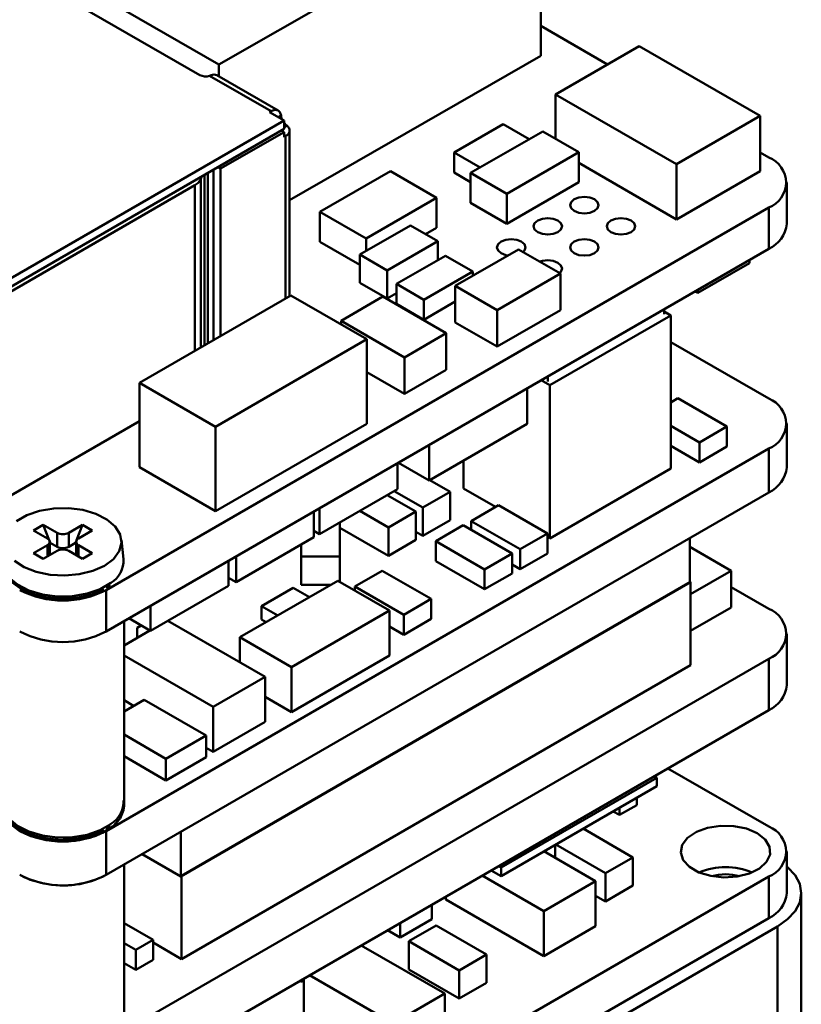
# Model space of a CAD drawing. Header units: millimetres. Extents: x 2 to 208, y 2 to 146.
# Tile 11 of 13: x 161 to 180, y 102 to 127. Entities that reach past the tile are written whole.
import ezdxf

# ---------------------------------------------------------------- set-up
doc = ezdxf.new("R2010")
doc.units = ezdxf.units.MM
doc.header["$LTSCALE"] = 0.5
doc.layers.add('SOL', color=7, linetype='Continuous', lineweight=50)

msp = doc.modelspace()

# ---------------------------------------------------------------- linework, layer by layer
at = {"layer": 'SOL'}
for p, q in [((173.8706128, 130.0803931), (165.9679874, 125.5390414)), ((173.8706128, 130.0803931), (173.8706128, 125.7527272)), ((165.9679874, 125.5390414), (159.6099661, 129.209449)), ((165.501861, 125.279691), (162.2491698, 127.1574297)), ((173.8706128, 126.4855354), (175.5076588, 125.5404889)), ((174.2351958, 124.8059117), (176.285805, 125.9897031)), ((176.285805, 125.9897031), (179.2556547, 124.2752454)), ((167.7080164, 122.2113069), (173.8706128, 125.7527272)), ((165.9679874, 125.5390414), (165.9679874, 125.2514082)), ((165.7847037, 125.2767598), (165.7448577, 125.2618733)), ((167.2519503, 124.3918472), (165.7448577, 125.2618733)), ((167.4269361, 124.4091751), (165.9243342, 125.2766087)), ((177.2050455, 123.0914539), (174.2351958, 124.8059117)), ((174.2351958, 124.8059117), (174.2351958, 123.7146039)), ((167.2519503, 124.3918472), (167.216595, 124.371437)), ((167.5701484, 124.167335), (167.216595, 124.371437)), ((167.4287615, 124.2489559), (167.4968993, 124.288291)), ((167.4968993, 124.288291), (167.5039284, 124.246337)), ((179.2556547, 124.2752454), (177.2050455, 123.0914539)), ((179.2556547, 124.2752454), (179.2556547, 122.9197883)), ((167.5701484, 124.167335), (156.9989021, 118.0646838)), ((167.5701484, 123.9631998), (167.5701484, 124.167335)), ((167.6383207, 124.0433421), (167.5701484, 124.0039871)), ((167.6055037, 124.0704034), (167.6383207, 124.0433421)), ((172.951516, 124.0707606), (171.7494333, 123.376813)), ((173.5851888, 123.7049491), (172.951516, 124.0707606)), ((156.9989021, 117.8605486), (167.5701484, 123.9631998)), ((167.5701484, 123.8815457), (166.0145135, 122.9834967)), ((167.5701484, 123.8815457), (167.4994262, 123.9223728)), ((167.5701484, 123.7590646), (167.5701484, 123.8815457)), ((167.5701484, 123.7590646), (167.6055037, 123.7794748)), ((167.6055039, 119.7961427), (167.6055037, 123.7794748)), ((167.7080165, 119.855322), (167.7080164, 123.9223462)), ((172.1507875, 122.8768869), (173.9185545, 123.897397)), ((173.9185545, 123.897397), (174.802438, 123.3871419)), ((171.7494333, 123.376813), (171.7494333, 122.8868895)), ((171.7494333, 123.376813), (172.3831061, 123.0110015)), ((174.802438, 123.3871419), (173.034671, 122.3666318)), ((174.802438, 123.3871419), (174.802438, 122.6522546)), ((179.2556547, 123.3768169), (179.467645, 123.2544375)), ((166.0145135, 122.9834967), (165.9437913, 123.0243238)), ((174.802438, 123.1229926), (177.2050455, 121.7359968)), ((177.2050455, 121.7359968), (177.2050455, 123.0914539)), ((165.5525028, 122.7984377), (165.5257193, 122.7299165)), ((165.6158055, 118.6475143), (165.6158053, 122.8349814)), ((165.6963154, 122.881459), (165.6963156, 118.6939918)), ((165.8377368, 122.9630998), (165.837737, 118.7756326)), ((166.0145135, 122.9834967), (166.0145136, 118.8776836)), ((168.4528987, 121.9218519), (170.1841807, 122.9212998)), ((170.1841807, 122.9212998), (171.3155529, 122.2681725)), ((172.1507875, 122.6551926), (171.7494333, 122.8868895)), ((173.034671, 122.3666318), (172.1507875, 122.8768869)), ((172.1507875, 122.1419995), (172.1507875, 122.8768869)), ((177.2050455, 121.7359968), (179.2556547, 122.9197883)), ((156.9989021, 117.7380741), (165.3781174, 122.5752926)), ((165.3781176, 118.5103), (165.3781174, 122.5752926)), ((165.5257195, 118.5955087), (165.5257193, 122.7299165)), ((173.034671, 121.6317444), (174.802438, 122.6522546)), ((179.9074639, 121.6255142), (179.9074639, 122.6421314)), ((173.034671, 122.3666318), (173.034671, 121.6317444)), ((171.3155529, 122.2681725), (169.5842709, 121.2687247)), ((171.3155529, 122.2681725), (171.3155529, 121.5332852)), ((172.1507875, 122.1419995), (173.034671, 121.6317444)), ((179.467645, 122.0298253), (163.2041891, 112.641132)), ((169.5842709, 121.2687247), (168.4528987, 121.9218519)), ((168.4528987, 121.1869646), (168.4528987, 121.9218519)), ((179.467645, 122.0298253), (179.467645, 121.0132081)), ((169.4328126, 120.8749672), (170.6702487, 121.589324)), ((170.6702487, 121.589324), (171.3420006, 121.2015298)), ((171.0414371, 121.3750415), (171.3155529, 121.5332852)), ((168.4528987, 121.1869646), (169.4328126, 120.6212724)), ((169.5842709, 121.2687247), (169.5842709, 120.9624023)), ((171.3420006, 121.2015298), (170.1045644, 120.4871731)), ((171.3420006, 120.7361425), (171.3420006, 121.2015298)), ((163.2041891, 111.6245148), (179.467645, 121.0132081)), ((170.1045644, 120.4871731), (169.4328126, 120.8749672)), ((169.4328126, 120.8749672), (169.4328126, 120.1809069)), ((171.5326333, 120.8461924), (170.3305506, 120.1522448)), ((172.2043852, 120.4583983), (171.5326333, 120.8461924)), ((171.7730524, 120.1043094), (173.3286878, 121.0023586)), ((173.3286878, 121.0023586), (174.3539924, 120.4104629)), ((177.7241999, 119.9322681), (178.9969932, 120.667036)), ((178.9969932, 120.7415066), (178.9969932, 120.667036)), ((170.1045644, 120.4871731), (170.1045644, 119.7931128)), ((171.0023024, 119.7644507), (172.2043852, 120.4583983)), ((172.2043852, 120.4583983), (172.2043852, 120.3533125)), ((174.3539924, 120.4104629), (172.798357, 119.5124137)), ((174.3539924, 119.5122677), (174.3539924, 120.4104629)), ((169.4328126, 120.1809069), (170.1045644, 119.7931128)), ((170.3305506, 120.1522448), (171.0023024, 119.7644507)), ((170.3305506, 120.1522448), (170.3305506, 119.6623213)), ((172.798357, 119.5124137), (171.7730524, 120.1043094)), ((171.7730524, 120.1043094), (171.7730524, 119.2061142)), ((164.0204025, 117.7265077), (167.7382285, 119.872763)), ((167.7382285, 119.872763), (169.6061218, 118.7944512)), ((170.1045644, 119.7931128), (170.3305506, 119.9235718)), ((177.6596995, 119.9695034), (177.7241999, 119.9322681)), ((177.7241999, 120.0067387), (177.7241999, 119.9322681)), ((168.9712082, 119.2492044), (169.9965128, 119.8411001)), ((169.9965128, 119.8411001), (171.5521482, 118.9430509)), ((171.0023024, 119.2745272), (170.3305506, 119.6623213)), ((171.0023024, 119.7644507), (171.0023024, 119.2745272)), ((171.7730524, 119.7194717), (171.0023024, 119.2745272)), ((172.798357, 119.5124137), (172.798357, 118.6142185)), ((172.798357, 118.6142185), (174.3539924, 119.5122677)), ((174.0936325, 117.6657484), (177.0634823, 119.3802062)), ((176.900849, 119.5314283), (176.900849, 119.4087799)), ((176.900849, 119.4740924), (177.0634823, 119.3802062)), ((177.0634823, 119.3802062), (177.0634823, 115.6241177)), ((170.5268436, 118.3511552), (168.9712082, 119.2492044)), ((168.9712082, 119.2492044), (168.9712082, 119.160979)), ((171.7730524, 119.2061142), (172.798357, 118.6142185)), ((171.5521482, 118.9430509), (170.5268436, 118.3511552)), ((171.5521482, 118.9430509), (171.5521482, 118.0448557)), ((169.6061218, 118.7944512), (165.8882957, 116.6481959)), ((169.6061218, 118.7944512), (169.6061218, 116.7204375)), ((177.0634823, 118.726469), (179.467645, 117.3385754)), ((170.5268436, 118.3511552), (170.5268436, 117.45296)), ((169.6061218, 117.9844814), (170.5268436, 117.45296)), ((170.5268436, 117.45296), (171.5521482, 118.0448557)), ((165.8882957, 116.6481959), (164.0204025, 117.7265077)), ((164.0204025, 115.6524941), (164.0204025, 117.7265077)), ((173.8813395, 117.7883026), (174.0936325, 117.6657484)), ((174.0441361, 117.8822831), (174.0441361, 117.7596346)), ((173.5370004, 117.5895199), (173.5370004, 116.7166009)), ((174.0936325, 113.9096599), (174.0936325, 117.6657484)), ((177.2346035, 117.3461657), (177.0634823, 117.2473795)), ((178.4366862, 116.6522181), (177.2346035, 117.3461657)), ((159.6686551, 114.2739483), (164.0204025, 116.7861585)), ((165.8882957, 114.5741822), (169.6061218, 116.7204375)), ((173.5370004, 116.7166009), (171.1328386, 115.3287079)), ((179.9067574, 115.6512292), (179.9067574, 116.7262693)), ((165.8882957, 116.6481959), (165.8882957, 114.5741822)), ((177.0634823, 116.6693637), (177.7649343, 116.264424)), ((177.7649343, 116.264424), (178.4366862, 116.6522181)), ((178.4366862, 116.1622946), (178.4366862, 116.6522181)), ((177.7649343, 116.264424), (177.7649343, 115.7745005)), ((179.467645, 116.1139632), (163.2041891, 106.72527)), ((171.1328386, 116.2016268), (171.1328386, 115.3287079)), ((177.7649343, 115.7745005), (177.0634823, 116.1794401)), ((178.4366862, 116.1622946), (177.7649343, 115.7745005)), ((179.467645, 116.1139632), (179.467645, 115.0389231)), ((170.3528959, 115.733873), (170.3919459, 115.7564161)), ((170.3528959, 115.7513754), (170.3528959, 115.1170133)), ((171.1328386, 115.3287079), (170.3767867, 115.7651673)), ((171.9723128, 115.1342717), (171.9723128, 115.813326)), ((164.0204025, 115.6524941), (165.8882957, 114.5741822)), ((174.0936325, 113.9096599), (177.0634823, 115.6241177)), ((171.1507864, 115.3390689), (171.6473299, 115.0524204)), ((163.2041891, 105.6502299), (179.467645, 115.0389231)), ((168.4437078, 114.0148625), (170.3528959, 115.1170133)), ((170.975578, 114.6646263), (170.2724159, 115.0705532)), ((171.6473299, 115.0524204), (170.975578, 114.6646263)), ((171.6473299, 115.0524204), (171.6473299, 114.3583601)), ((171.9723128, 115.1342717), (172.7595367, 114.6798171)), ((170.1000224, 114.9710325), (170.8031845, 114.5651057)), ((168.305398, 114.56938), (168.305398, 113.9350179)), ((168.4437078, 114.6492246), (168.4437078, 114.0148625)), ((170.1314326, 114.1773115), (169.4282705, 114.5832384)), ((170.8031845, 114.5651057), (170.1314326, 114.1773115)), ((170.8031845, 114.5651057), (170.8031845, 113.8710453)), ((170.975578, 113.9705659), (170.975578, 114.6646263)), ((172.8342783, 114.7229645), (172.1625264, 114.3351703)), ((174.036361, 114.0290169), (172.8342783, 114.7229645)), ((168.9406289, 113.4663682), (168.9406289, 114.3017289)), ((170.975578, 113.9705659), (171.6473299, 114.3583601)), ((172.1625264, 114.3351703), (172.1625264, 114.1153937)), ((172.1625264, 114.3351703), (173.3646091, 113.6412228)), ((161.42228, 114.1025954), (161.6626963, 114.2413848)), ((161.7616912, 113.9066575), (161.42228, 114.1025954)), ((161.6626963, 114.2413848), (162.0021075, 114.0454469)), ((161.8102224, 113.8611515), (161.6626963, 114.2413848)), ((162.2849502, 114.0454469), (162.6243615, 114.2413848)), ((162.4768354, 113.8611515), (162.6243615, 114.2413848)), ((162.8647778, 114.1025954), (162.5253665, 113.9066575)), ((162.6243615, 114.2413848), (162.8647778, 114.1025954)), ((168.305398, 114.094707), (168.4437078, 114.0148625)), ((168.9406289, 114.1706876), (170.1314326, 113.4832512)), ((170.1314326, 113.4832512), (170.1314326, 114.1773115)), ((170.8031845, 114.0700866), (170.975578, 113.9705659)), ((171.9636876, 114.2301809), (171.2919357, 113.8423868)), ((173.1657703, 113.5362333), (171.9636876, 114.2301809)), ((161.8341606, 113.7994535), (161.8187743, 113.8391099)), ((161.8202699, 113.4996138), (161.8202699, 113.8250167)), ((162.0021075, 113.7024997), (162.0021075, 114.0454469)), ((162.2849502, 114.0454469), (162.2849502, 113.7024997)), ((162.4528972, 113.7994535), (162.4682835, 113.8391099)), ((162.4667879, 113.8250167), (162.4667879, 113.4996138)), ((163.6311635, 113.3954303), (163.5795319, 113.876391)), ((166.3962099, 112.8328671), (168.305398, 113.9350179)), ((170.1314326, 113.4832512), (170.8031845, 113.8710453)), ((171.2919357, 113.8423868), (172.4940184, 113.1484392)), ((171.2919357, 113.8423868), (171.2919357, 113.3524633)), ((173.3646091, 113.6412228), (174.036361, 114.0290169)), ((174.036361, 113.5390934), (174.036361, 114.0290169)), ((174.036361, 113.9427221), (174.0936325, 113.9096599)), ((177.5301755, 112.8277553), (177.5301755, 113.9204458)), ((161.42228, 113.5474379), (161.7616912, 113.7433759)), ((162.0021075, 113.6045865), (161.6626963, 113.4086485)), ((161.7616912, 113.4657971), (161.7616912, 113.7433759)), ((161.8202699, 113.7914345), (161.8341606, 113.7994535)), ((161.8341606, 113.7994535), (162.0021075, 113.7024997)), ((162.2849502, 113.7024997), (162.4528972, 113.7994535)), ((162.6243615, 113.4086485), (162.2849502, 113.6045865)), ((162.4528972, 113.7994535), (162.4667879, 113.7914345)), ((162.5253665, 113.7433759), (162.8647778, 113.5474379)), ((162.5253665, 113.7433759), (162.5253665, 113.4657971)), ((167.9906291, 113.7533057), (167.9906291, 113.4663682)), ((173.3646091, 113.6412228), (173.3646091, 113.1512993)), ((177.5301755, 113.6996697), (178.5447935, 113.1139432)), ((161.6626963, 113.4086485), (161.42228, 113.5474379)), ((162.8647778, 113.5474379), (162.6243615, 113.4086485)), ((166.2040195, 113.3562801), (166.2040195, 112.7426532)), ((166.3962099, 113.4672292), (166.3962099, 112.8328671)), ((167.9906291, 113.4663682), (168.9406289, 113.4663682)), ((167.9906291, 113.4663682), (167.9906291, 112.7723078)), ((168.9406289, 112.8391409), (168.9406289, 113.4663682)), ((172.4940184, 112.6585157), (171.2919357, 113.3524633)), ((172.4940184, 113.1484392), (173.1657703, 113.5362333)), ((173.1657703, 113.0463098), (173.1657703, 113.5362333)), ((174.036361, 113.5390934), (173.3646091, 113.1512993)), ((169.9785562, 113.115865), (169.3068043, 112.7280709)), ((171.1806389, 112.4219174), (169.9785562, 113.115865)), ((172.4940184, 113.1484392), (172.4940184, 112.6585157)), ((173.3646091, 113.1512993), (173.1657703, 113.2660865)), ((178.5447935, 113.1139432), (177.5499744, 112.5396471)), ((178.5447935, 113.1139432), (178.5447939, 112.2157478)), ((166.2040195, 112.9438162), (166.3962099, 112.8328671)), ((168.887631, 112.8697359), (166.4834691, 111.4818428)), ((170.1604242, 112.134968), (168.887631, 112.8697359)), ((173.1657703, 113.0463098), (172.4940184, 112.6585157)), ((177.5499744, 112.8391855), (177.5301755, 112.8506152)), ((163.2017925, 112.6969616), (163.3023901, 112.7628746)), ((163.2041891, 112.641132), (163.2041891, 111.6245148)), ((164.2948314, 111.6405024), (166.2040195, 112.7426532)), ((177.5301755, 112.8277553), (165.0341868, 105.6139746)), ((165.0539857, 105.6254048), (177.5499744, 112.8391855)), ((167.0204467, 112.2474248), (167.7982626, 112.6964484)), ((167.7982626, 112.6964484), (168.1928591, 112.4686527)), ((168.7188623, 112.7723078), (167.9906291, 112.7723078)), ((169.3068043, 112.7280709), (169.3068043, 112.6277523)), ((169.3068043, 112.7280709), (170.508887, 112.0341233)), ((177.5499744, 110.7978326), (177.5499744, 112.8391855)), ((178.5447937, 112.713582), (179.467645, 112.1808313)), ((170.508887, 112.0341233), (171.1806389, 112.4219174)), ((171.1806389, 111.9319939), (171.1806389, 112.4219174)), ((164.2948314, 112.2541292), (164.2948314, 111.6405024)), ((167.4150432, 112.0196291), (167.0204467, 112.2474248)), ((167.0204467, 111.9208091), (167.0204467, 112.2474248)), ((167.7562624, 110.7470749), (170.1604242, 112.134968)), ((170.1604242, 112.134968), (170.1604242, 111.0326381)), ((177.5499744, 111.6414517), (178.5447939, 112.2157478)), ((163.7633574, 111.9473158), (164.2948314, 111.6405024)), ((164.7194205, 111.8856125), (167.1071339, 110.5072149)), ((167.0204467, 111.9208091), (167.1321551, 111.8563213)), ((170.508887, 112.0341233), (170.508887, 111.5441998)), ((171.1806389, 111.9319939), (170.508887, 111.5441998)), ((163.6435289, 107.337576), (163.6435289, 111.8781403)), ((163.6435289, 111.2835044), (164.278383, 111.6499979)), ((163.9639042, 111.7154327), (164.0644693, 111.7734876)), ((163.9639042, 111.4684532), (163.9639042, 111.7154327)), ((170.508887, 111.5441998), (170.1604242, 111.7453631)), ((166.4834691, 111.4818428), (166.4834691, 110.8672489)), ((166.4834691, 111.4818428), (167.7562624, 110.7470749)), ((179.9067574, 110.3058864), (179.9067574, 111.5685252)), ((179.467645, 110.9562191), (163.2041891, 101.5675258)), ((165.8343406, 109.7724469), (163.6435289, 111.0371756)), ((170.1604242, 111.0326381), (167.7562624, 109.644745)), ((179.467645, 110.9562191), (179.467645, 109.6935803)), ((177.5499744, 110.7978326), (165.0539857, 103.5840519)), ((167.7562624, 110.7470749), (167.7562624, 109.644745)), ((167.1071339, 110.5072149), (165.8343406, 109.7724469)), ((167.1071339, 110.5072149), (167.1071339, 109.4048849)), ((163.6435289, 109.6625157), (164.1413907, 109.9499252)), ((164.1413907, 109.9499252), (165.6616691, 109.0722872)), ((167.7562624, 109.644745), (167.1071339, 110.0194789)), ((163.6435289, 109.9348457), (163.8793991, 109.7986807)), ((165.8343406, 109.7724469), (165.8343406, 108.670117)), ((163.2041891, 100.304887), (179.467645, 109.6935803)), ((165.8343406, 108.670117), (167.1071339, 109.4048849)), ((164.671718, 108.5008006), (163.6435289, 109.0943615)), ((165.6616691, 109.0722872), (164.671718, 108.5008006)), ((165.6616691, 109.0722872), (165.6616691, 108.5415347)), ((165.6616691, 108.7697982), (165.8343406, 108.670117)), ((163.6435289, 108.563609), (164.671718, 107.9700481)), ((164.671718, 107.9700481), (165.6616691, 108.5415347)), ((164.671718, 107.9700481), (164.671718, 108.5008006)), ((176.9921966, 108.2645344), (179.467645, 106.8354884)), ((176.7188551, 108.0361195), (172.8959762, 105.8291998)), ((176.6576913, 108.0714286), (176.7188551, 108.0361195)), ((176.7188551, 108.0361195), (176.7188551, 107.8287181)), ((172.8959762, 105.6217984), (176.7188551, 107.8287181)), ((176.226265, 107.3653371), (176.226265, 107.5443495)), ((175.8020018, 107.1204151), (176.226265, 107.3653371)), ((175.8020018, 107.1204151), (175.8020018, 107.2994255)), ((175.6469581, 107.2099199), (175.8020018, 107.1204151)), ((163.2017925, 106.7810995), (163.3023901, 106.8470126)), ((163.2041891, 105.6502299), (163.2041891, 106.72527)), ((165.0341868, 106.7066651), (165.0341868, 105.6139746)), ((174.9102541, 106.7846261), (176.1308078, 106.0800154)), ((174.2216198, 106.0711007), (174.2216198, 106.3870826)), ((175.4590559, 105.6922213), (174.238505, 106.3968304)), ((165.0341868, 105.6139746), (164.0877865, 106.1603198)), ((173.9479429, 106.229091), (175.2186395, 105.4955335)), ((179.9074666, 105.2013656), (179.9074666, 106.2231823)), ((163.6435289, 102.1798319), (163.6435289, 105.9038553)), ((172.8959762, 105.8291998), (172.8347965, 105.8645184)), ((176.1308078, 106.0800154), (175.4590559, 105.6922213)), ((176.1308078, 106.0800154), (176.1308078, 105.3859551)), ((179.467645, 105.6108763), (163.2041891, 96.222183)), ((165.0539857, 105.6254048), (165.0539857, 103.5840519)), ((173.9458462, 104.7607656), (172.4343398, 105.6333396)), ((172.655163, 105.7608181), (172.8959762, 105.6217984)), ((172.8959762, 105.8291998), (172.8959762, 105.6217984)), ((175.4590559, 104.9981609), (175.4590559, 105.6922213)), ((179.467645, 105.6108763), (179.467645, 104.5890595)), ((175.2186395, 105.4955335), (173.9458462, 104.7607656)), ((175.2186395, 104.3932035), (175.2186395, 105.4955335)), ((175.4590559, 104.9981609), (176.1308078, 105.3859551)), ((171.5416844, 105.1180206), (171.5416844, 105.0463287)), ((175.2186395, 105.1369504), (175.4590559, 104.9981609)), ((180.2655635, 98.9140013), (180.2655635, 105.2013656)), ((171.1973246, 104.919226), (171.1973246, 104.5626069)), ((171.5416844, 105.0463287), (173.9458462, 103.6584356)), ((173.9458462, 103.6584356), (173.9458462, 104.7607656)), ((163.2041891, 95.2003662), (179.467645, 104.5890595)), ((163.6435289, 104.4633541), (164.35539, 104.0524054)), ((171.1973246, 104.5626069), (170.4195087, 104.1135834)), ((170.4195087, 104.1135834), (170.4195087, 104.4702024)), ((170.6295187, 104.0218503), (171.3012706, 104.4096444)), ((171.3012706, 104.4096444), (172.5387068, 103.6952877)), ((173.9458462, 103.6584356), (175.2186395, 104.3932035)), ((163.5577424, 95.077905), (179.6797771, 104.3849575)), ((170.1106341, 104.2918929), (170.4195087, 104.1135834)), ((179.6797771, 98.0975932), (179.6797771, 104.3849575)), ((163.6435289, 103.9735102), (163.9311268, 103.8074835)), ((164.35539, 104.0524054), (163.9311268, 103.8074835)), ((164.35539, 104.0524054), (164.35539, 103.5624819)), ((165.0539857, 103.5840519), (164.35539, 103.9873426)), ((169.4673318, 103.9205224), (171.5204726, 102.7352694)), ((171.8669549, 103.3074936), (170.6295187, 104.0218503)), ((170.6295187, 103.3277899), (170.6295187, 104.0218503)), ((163.9311268, 103.8074835), (163.9311268, 103.31756)), ((172.5387068, 103.6952877), (171.8669549, 103.3074936)), ((172.5387068, 103.6952877), (172.5387068, 103.0012274)), ((163.6435289, 103.4835867), (163.9311268, 103.31756)), ((163.9311268, 103.31756), (164.35539, 103.5624819)), ((170.2476794, 102.0005015), (168.1945385, 103.1857545)), ((170.6295187, 103.3277899), (171.8669549, 102.6134332)), ((171.8669549, 102.6134332), (171.8669549, 103.3074936)), ((167.9553726, 103.0476869), (167.9948389, 103.0249034)), ((167.9948389, 103.0249034), (167.9948389, 103.0704703)), ((167.9948389, 103.0249034), (168.0556491, 103.0600084)), ((168.0556491, 102.0819497), (168.0556491, 103.1055753)), ((171.8669549, 102.6134332), (172.5387068, 103.0012274)), ((171.5204726, 102.7352694), (170.2476794, 102.0005015)), ((171.5204726, 101.5512855), (171.5204726, 102.7352694))]:
    msp.add_line(p, q, dxfattribs=at)
at = {"layer": 'SOL', "flags": 128}
for points in [[(174.6946742, 121.9441025), (174.6188038, 122.0096524), (174.5921616, 122.0869739), (174.6188038, 122.1642953), (174.6946742, 122.2298453), (174.8082224, 122.2736444), (174.9421616, 122.2890246), (175.0761008, 122.2736444), (175.189649, 122.2298453), (175.2655195, 122.1642953), (175.2921616, 122.0869739), (175.2655195, 122.0096524), (175.189649, 121.9441025), (175.0761008, 121.9003034), (174.9421616, 121.8849232), (174.8082224, 121.9003034), (174.6946742, 121.9441025)], [(173.7966486, 121.4256833), (173.7207782, 121.4912333), (173.694136, 121.5685547), (173.7207782, 121.6458762), (173.7966486, 121.7114262), (173.9101968, 121.7552252), (174.044136, 121.7706054), (174.1780752, 121.7552252), (174.2916234, 121.7114262), (174.3674938, 121.6458762), (174.394136, 121.5685547), (174.3674938, 121.4912333), (174.2916234, 121.4256833), (174.1780752, 121.3818842), (174.044136, 121.366504), (173.9101968, 121.3818842), (173.7966486, 121.4256833)], [(175.5926999, 121.4256833), (175.5168294, 121.4912333), (175.4901872, 121.5685547), (175.5168294, 121.6458762), (175.5926999, 121.7114262), (175.706248, 121.7552252), (175.8401872, 121.7706054), (175.9741264, 121.7552252), (176.0876746, 121.7114262), (176.1635451, 121.6458762), (176.1901872, 121.5685547), (176.1635451, 121.4912333), (176.0876746, 121.4256833), (175.9741264, 121.3818842), (175.8401872, 121.366504), (175.706248, 121.3818842), (175.5926999, 121.4256833)], [(172.898623, 120.9072642), (172.8227526, 120.9728141), (172.7961104, 121.0501356), (172.8227526, 121.127457), (172.898623, 121.193007), (173.0121712, 121.2368061), (173.1461104, 121.2521863), (173.2800496, 121.2368061), (173.3935978, 121.193007), (173.4694682, 121.127457), (173.4961104, 121.0501356), (173.4694682, 120.9728141), (173.4384215, 120.9390107)], [(174.6946742, 120.9072642), (174.6188038, 120.9728141), (174.5921616, 121.0501356), (174.6188038, 121.127457), (174.6946742, 121.193007), (174.8082224, 121.2368061), (174.9421616, 121.2521863), (175.0761008, 121.2368061), (175.189649, 121.193007), (175.2655195, 121.127457), (175.2921616, 121.0501356), (175.2655195, 120.9728141), (175.189649, 120.9072642), (175.0761008, 120.8634651), (174.9421616, 120.8480849), (174.8082224, 120.8634651), (174.6946742, 120.9072642)], [(173.0698566, 120.8529385), (173.0121712, 120.8634651), (172.898623, 120.9072642)], [(173.8516412, 120.700464), (173.9101968, 120.7183869), (174.044136, 120.7337671), (174.1780752, 120.7183869), (174.2916234, 120.6745879), (174.3674938, 120.6090379), (174.394136, 120.5317164), (174.3674938, 120.454395), (174.3364471, 120.4205916)], [(161.0066871, 114.3340834), (161.261704, 114.4813015), (161.5721292, 114.5872828), (161.9184576, 114.6453682), (162.278928, 114.6519078), (162.6308908, 114.6064909), (162.9522308, 114.511971), (163.2227571, 114.3742873), (163.4254716, 114.2020909), (163.5476369, 114.0062015), (163.5815769, 113.7989276), (163.525159, 113.593293), (163.3819283, 113.4022185), (163.1608844, 113.2377099)], [(163.1608844, 113.2377099), (162.8759163, 113.1101039), (162.5449295, 113.0274186), (162.1887214, 112.9948492), (161.8296736, 113.0144424), (161.4903464, 113.0849669), (161.1920612, 113.2019915), (160.9535601, 113.358163)], [(160.6532586, 113.3274832), (160.6889361, 113.1545095), (160.8154938, 112.9515769), (161.0254969, 112.7731891), (161.30575, 112.630555), (161.6386439, 112.5326366), (162.0032615, 112.4855867), (162.3766927, 112.4923615), (162.7354733, 112.5525353), (163.0570599, 112.6623272), (163.3212459, 112.8148386), (163.3230066, 112.8161516)], [(163.6435289, 107.337576), (163.6342417, 107.2413655), (163.5459616, 107.0303731), (163.3695616, 106.8386833), (163.1161254, 106.6783408), (162.8015774, 106.5594204), (162.4456818, 106.4893945), (162.0708008, 106.4726629), (161.7004896, 106.510277), (161.3580162, 106.5998733), (161.0648994, 106.7358222), (160.8395569, 106.9095815), (160.6961477, 107.1102333), (160.6436828, 107.3251699), (160.6435289, 107.337576)], [(160.654591, 107.3871066), (160.6889361, 107.2386474), (160.8154938, 107.0357148), (161.0254969, 106.8573271), (161.30575, 106.7146929), (161.6386439, 106.6167746), (162.0032615, 106.5697246), (162.3766927, 106.5764994), (162.7354733, 106.6366733), (163.0570599, 106.7464652), (163.3212459, 106.8989765), (163.3230066, 106.9002895)], [(179.1848023, 106.6722068), (178.9209803, 106.7846102), (178.6114876, 106.8471282), (178.2838239, 106.854206), (177.9671036, 106.8052145), (177.6894687, 106.7045069), (177.4755882, 106.5610315), (177.3444664, 106.3875367), (177.3077541, 106.1994383), (177.3687132, 106.0134497), (177.5219273, 105.8460967), (177.7537826, 105.7122495), (178.0436779, 105.6238009), (178.3658545, 105.5886099), (178.6916858, 105.6098035), (178.9922201, 105.6854985), (179.2407537, 105.8089691), (179.4152033, 105.9692443), (179.5000683, 106.152083), (179.487808, 106.3412393), (179.3795118, 106.5199056), (179.1848023, 106.6722068)], [(179.6797771, 104.3849575), (179.9285027, 104.5599178), (180.1133226, 104.7595287), (180.2271341, 104.9761191), (180.2655635, 105.2013656), (180.2271341, 105.4266121), (180.1133226, 105.6432025), (179.9285027, 105.8428133), (179.9074666, 105.8606257)], [(161.0828687, 105.6502299), (161.3391937, 105.5316238), (161.6793332, 105.4391119)]]:
    msp.add_lwpolyline(points, dxfattribs=at)
at = {"layer": 'SOL'}
for centre, radius, start, end in [((165.6444833, 125.558868), 0.3134978, 242.93901701, 288.67355306), ((165.8543663, 125.135664), 0.157356, 63.59925059, 116.27672086), ((179.2359291, 122.6421314), 0.6546839, 290.7282188, 69.2717812), ((179.156912, 121.7005212), 0.7542905, 294.32764356, 354.29305294), ((179.2349337, 116.7262693), 0.6550369, 290.80965029, 69.19034971), ((179.1560079, 115.7260188), 0.7544655, 294.39700155, 354.31096806), ((161.7307058, 113.8250167), 0.0873231, 290.7834208, 69.2165792), ((162.1435289, 114.3183891), 0.3074044, 242.60967224, 297.39032776), ((162.5563519, 113.8250167), 0.0873231, 110.7834208, 249.2165792), ((162.1435289, 113.9754419), 0.3074044, 242.60967224, 297.39032776), ((162.1435289, 113.3316443), 0.3074044, 62.60967224, 117.39032776), ((162.9820936, 113.3691099), 0.6496034, 301.65489724, 2.32213137), ((162.1435289, 114.6855787), 2.3032069, 242.57968847, 297.42031153), ((179.2349337, 111.5685252), 0.6550369, 290.80965029, 69.19034971), ((162.1435289, 113.6431746), 2.280348, 242.28131038, 297.71868962), ((162.1435289, 113.6689615), 2.3032069, 242.57968847, 297.42031153), ((179.1560079, 110.380676), 0.7544655, 294.39700155, 354.31096806), ((162.9820936, 107.4532478), 0.6496034, 301.65489724, 2.32213137), ((179.2359329, 106.2231823), 0.6546825, 290.7279081, 69.2720919), ((162.1435289, 108.7774185), 2.3100462, 242.66765967, 297.33234033), ((162.1435289, 107.7023784), 2.3100462, 242.66765967, 297.33234033), ((162.1509331, 107.6452542), 2.2559855, 257.93367483, 297.83142925), ((178.4069848, 104.0986043), 1.7408843, 67.96048967, 112.03951033), ((178.4069848, 104.3415537), 1.3223145, 75.08579616, 104.91420384), ((179.1569154, 105.2763734), 0.7542899, 294.32737897, 354.29298453)]:
    msp.add_arc(centre, radius, start, end, dxfattribs=at)
for points in [[(167.2519503, 124.3918472), (167.2814185, 124.4053244), (167.340355, 124.4322788), (167.417069, 124.4215492), (167.475182, 124.3752785), (167.4896602, 124.3172869), (167.4968993, 124.288291)], [(167.6383207, 124.0433421), (167.6598103, 124.0225783), (167.7027895, 123.9810507), (167.7137977, 123.9076), (167.6847261, 123.8358105), (167.6319112, 123.7982534), (167.6055037, 123.7794748)], [(165.5257193, 122.7299165), (165.5106145, 122.7011251), (165.4804048, 122.6435422), (165.4122132, 122.5980425), (165.3781174, 122.5752926)]]:
    msp.add_open_spline(points, degree=3, dxfattribs=at)
for points, knots in [([(167.5184554, 124.1971767), (167.5183243, 124.1974497), (167.5105703, 124.2135965), (167.5072211, 124.2301062), (167.5039284, 124.246337)], [0, 0, 0, 0, 0.016903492, 1, 1, 1, 1]), ([(167.6055037, 124.0704034), (167.5930956, 124.0813712), (167.5804549, 124.0925444), (167.5703345, 124.1073569), (167.5701484, 124.1076293)], [0, 0, 0, 0, 0.981610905, 1, 1, 1, 1]), ([(160.6607266, 113.3195982), (160.6635537, 113.2659505), (160.6701358, 113.1410496), (160.7738839, 112.9569173), (160.9469774, 112.7782879), (161.1875393, 112.6286747), (161.4815907, 112.5144598), (161.8118694, 112.449168), (162.0561253, 112.4235053), (162.1808306, 112.4337023), (162.1908165, 112.4345189)], [0, 0, 0, 0, 0.1058576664, 0.2464545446, 0.3900188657, 0.5379627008, 0.6877953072, 0.837520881, 0.9869892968, 1, 1, 1, 1]), ([(162.1908165, 112.4345189), (162.2966168, 112.4396026), (162.5185076, 112.4502644), (162.8306869, 112.52458), (163.0378568, 112.6045252), (163.1330287, 112.6568241), (163.1465239, 112.66424)], [0, 0, 0, 0, 0.301717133, 0.632779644, 0.9479288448, 1, 1, 1, 1]), ([(160.6754758, 107.282337), (160.6766948, 107.2696351), (160.6847093, 107.1861207), (160.776765, 107.0414727), (160.9461725, 106.8623091), (161.1877609, 106.7128448), (161.4815308, 106.598589), (161.8118863, 106.5333083), (162.0561251, 106.5076431), (162.1808306, 106.5178402), (162.1908165, 106.5186568)], [0, 0, 0, 0, 0.0274313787, 0.1803601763, 0.3365166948, 0.4974368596, 0.6604114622, 0.8232696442, 0.9858481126, 1, 1, 1, 1]), ([(162.1908165, 106.5186568), (162.2966168, 106.5237405), (162.5185076, 106.5344024), (162.8306869, 106.6087179), (163.0378568, 106.6886631), (163.1330287, 106.740962), (163.1465239, 106.7483779)], [0, 0, 0, 0, 0.301717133, 0.632779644, 0.9479288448, 1, 1, 1, 1])]:
    msp.add_open_spline(points, degree=3, knots=knots, dxfattribs=at)

doc.saveas('drawing.dxf')
